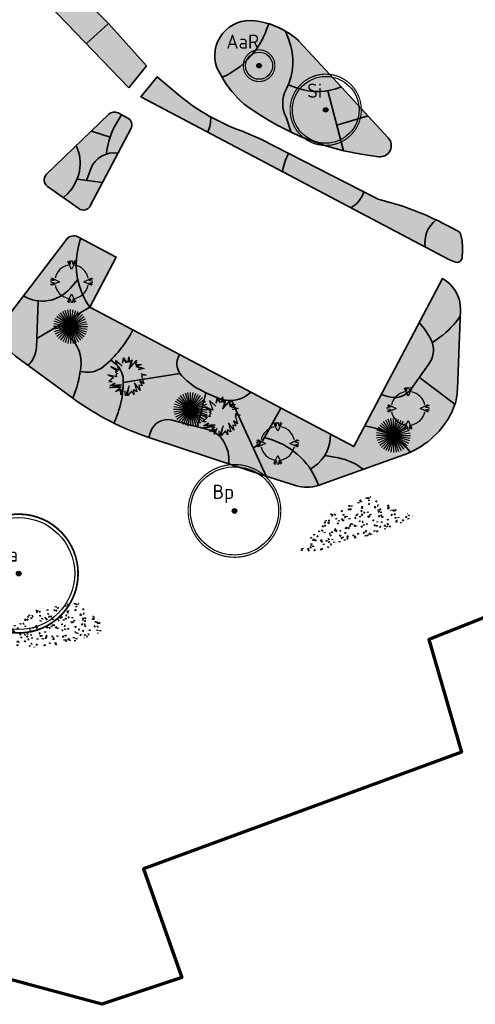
# Model space of a CAD drawing. Header units: metres. Extents: x 109081 to 109625, y 521087 to 521376.
# Tile 6 of 13: x 109379 to 109419, y 521087 to 521174. Entities that reach past the tile are written whole.
import ezdxf
from ezdxf.enums import TextEntityAlignment as Align

# ---------------------------------------------------------------- set-up
doc = ezdxf.new("R2010")
doc.units = ezdxf.units.M
doc.layers.get('0').update_dxf_attribs({"color": 253})
for name, color, linetype in [('Boom buitencontour', 253, 'Continuous'), ('Heester-I', 224, 'Continuous'), ('Heester-II', 173, 'Continuous'), ('Heester-III', 123, 'Continuous'), ('Heester-IV', 91, 'Continuous'), ('Heester-V', 201, 'Continuous'), ('Heester-VI', 221, 'Continuous'), ('Heester-X', 32, 'Continuous'), ('Heester-XI', 52, 'Continuous'), ('Heester-XII', 92, 'Continuous'), ('Heester-XIII', 136, 'Continuous')]:
    doc.layers.add(name, color=color, linetype=linetype)
for name, color, linetype, lineweight in [('Heester-HhA', 117, 'Continuous', 35), ('Heester-SnS', 11, 'Continuous', 35), ('N-WE-GR-BEPLANTING-G', 90, 'Continuous', 35), ("N-WE-GR-BOMEN-Amelanchier arborea 'Robin hill", 7, 'Continuous', 25), ('N-WE-GR-BOMEN-Betula pendula', 7, 'Continuous', 25), ('N-WE-GR-BOMEN-Prunus avium', 7, 'Continuous', 25), ('N-WE-GR-BOMEN-Sorbus intermedia', 7, 'Continuous', 25), ('N-WE-GR-BOMEN-tekst', 10, 'Continuous', 25), ('N-WE-GR-GRAS_RUIGGRAS-A-200', 62, 'Continuous', 18), ('N-WE-GR-HEESTER-Al', 90, 'Continuous', 25), ('N-WE-GR-HEESTER-Cm', 90, 'Continuous', 25), ('N-WE-GR-HEESTER-Ia', 90, 'Continuous', 25), ('N-WE-GR-SIERPLANTSOEN-G', 40, 'Continuous', 35), ('N-WE-KG-WERKGRENS_FASE 3A-G', 10, 'XX-WERKGRENS_CIRCEL', 70)]:
    doc.layers.add(name, color=color, linetype=linetype, lineweight=lineweight)
doc.layers.add('Heester-PfL', color=160, linetype='Continuous', true_color=0x003fff)
doc.layers.add('Heester-PlO', color=60, linetype='Continuous', lineweight=35, true_color=0xbfff00)
doc.styles.add('NLCS-ISO-M-T18', font='NLCS-ISO.ttf', dxfattribs={"height": 1.8})
doc.linetypes.add('XX-WERKGRENS_CIRCEL', pattern='A,10,-2.5,[69,NLCS.SHX,S=1,R=0,X=0,Y=0],-2.5', length=15)

# ---------------------------------------------------------------- blocks, each defined once
blk = doc.blocks.new('Prunus avium')
at = {"ltscale": 0.1}
h = blk.add_hatch(color=256, dxfattribs=at)
edge = h.paths.add_edge_path()
edge.add_arc((0, 0), 0.2025, 0, 360)
at = {"color": 220}
blk.add_circle((-1.455191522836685e-11, 0), 4.95, dxfattribs=at)
at = {"ltscale": 0.1}
blk.add_circle((0, 0), 0.2025, dxfattribs=at)
for centre, radius in [((-1.455191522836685e-11, 0), 0.105), ((0, 0), 0.06074999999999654)]:
    blk.add_circle(centre, radius)
at = {"layer": 'Boom buitencontour', "color": 109, "true_color": 0x135e2c, "const_width": 0.1555555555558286}
blk.add_lwpolyline([(-5.08656058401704, 1.299769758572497, -0.8821299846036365), (5.249999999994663, 0, -1.133619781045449)], format="xyb", close=True, dxfattribs=at)
at = {"layer": 'Boom buitencontour', "color": 109, "true_color": 0x135e2c}
blk.add_circle((-1.455191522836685e-11, 0), 5.25, dxfattribs=at)
at = {"layer": 'N-WE-GR-BOMEN-tekst', "style": 'NLCS-ISO-M-T18', "oblique": 1.067979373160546e-09}
blk.add_text('Pa', height=1.250000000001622, dxfattribs=at).set_placement((-0.9795137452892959, 1.688560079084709), align=Align.MIDDLE_CENTER)
blk = doc.blocks.new('Betula pendula')
at = {"ltscale": 0.1}
h = blk.add_hatch(color=256, dxfattribs=at)
edge = h.paths.add_edge_path()
edge.add_arc((0, 0), 0.2025, 0, 360)
at = {"color": 220}
blk.add_lwpolyline([(-3.778587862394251, 0.9655432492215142, -0.8821299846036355), (3.899999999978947, 6.974865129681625e-13, -1.13361978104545)], format="xyb", close=True, dxfattribs=at)
at = {"ltscale": 0.1}
blk.add_circle((0, 0), 0.2025, dxfattribs=at)
for centre, radius in [((-1.455191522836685e-11, 0), 0.105), ((0, 0), 0.06074999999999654)]:
    blk.add_circle(centre, radius)
at = {"layer": 'Boom buitencontour', "color": 109, "true_color": 0x135e2c, "const_width": 0.1037037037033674}
blk.add_lwpolyline([(-3.972361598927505, 1.015058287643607, -0.8821299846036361), (4.099999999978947, 1.044808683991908e-12, -1.13361978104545)], format="xyb", close=True, dxfattribs=at)
at = {"layer": 'N-WE-GR-BOMEN-tekst', "style": 'NLCS-ISO-M-T18', "oblique": 1.067979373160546e-09}
blk.add_text('Bp', height=1.250000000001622, dxfattribs=at).set_placement((-0.9795137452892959, 1.688560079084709), align=Align.MIDDLE_CENTER)
blk = doc.blocks.new('Amelanchier arborea')
at = {"ltscale": 0.1}
h = blk.add_hatch(color=256, dxfattribs=at)
edge = h.paths.add_edge_path()
edge.add_arc((0, 0), 0.2025, 0, 360)
at = {"color": 220}
blk.add_circle((-1.455191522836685e-11, 0), 1.2, dxfattribs=at)
at = {"ltscale": 0.1}
blk.add_circle((0, 0), 0.2025, dxfattribs=at)
for centre, radius in [((-1.455191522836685e-11, 0), 0.105), ((0, 0), 0.06074999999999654)]:
    blk.add_circle(centre, radius)
at = {"layer": 'Boom buitencontour', "color": 109, "true_color": 0x135e2c, "const_width": 0.1037037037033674}
blk.add_lwpolyline([(-1.356416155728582, 0.3466052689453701, -0.882129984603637), (1.399999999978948, -3.657607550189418e-12, -1.13361978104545)], format="xyb", close=True, dxfattribs=at)
at = {"layer": 'N-WE-GR-BOMEN-tekst', "style": 'NLCS-ISO-M-T18', "oblique": 1.067979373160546e-09}
blk.add_text('AaR', height=1.250000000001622, dxfattribs=at).set_placement((-1.442157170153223, 2.130130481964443), align=Align.MIDDLE_CENTER)
blk = doc.blocks.new('Sorbus intermedia')
at = {"ltscale": 0.1}
h = blk.add_hatch(color=256, dxfattribs=at)
edge = h.paths.add_edge_path()
edge.add_arc((0, 0), 0.2025, 0, 360)
at = {"color": 220}
blk.add_circle((-1.455191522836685e-11, 0), 2.95, dxfattribs=at)
at = {"ltscale": 0.1}
blk.add_circle((0, 0), 0.2025, dxfattribs=at)
for centre, radius in [((-1.455191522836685e-11, 0), 0.105), ((0, 0), 0.06074999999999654)]:
    blk.add_circle(centre, radius)
at = {"layer": 'Boom buitencontour', "color": 109, "true_color": 0x135e2c, "const_width": 0.1037037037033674}
blk.add_lwpolyline([(-3.051936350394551, 0.7798618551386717, -0.882129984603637), (3.149999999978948, -6.098233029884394e-13, -1.13361978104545)], format="xyb", close=True, dxfattribs=at)
at = {"layer": 'N-WE-GR-BOMEN-tekst', "style": 'NLCS-ISO-M-T18', "oblique": 1.067979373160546e-09}
blk.add_text('Si', height=1.250000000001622, dxfattribs=at).set_placement((-0.9795137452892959, 1.688560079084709), align=Align.MIDDLE_CENTER)
blk = doc.blocks.new('SGR-HEESTER_04')
at = {"flags": 128}
for points in [[(0.3371782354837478, 1.778010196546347), (0.002190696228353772, 1.070975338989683), (-0.3327968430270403, 1.778010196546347)], [(-0.256740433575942, 1.867474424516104), (-0.1313510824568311, 1.516340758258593), (-0.04351387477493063, 1.878696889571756)], [(0.2611218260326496, 1.867474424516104), (0.1357324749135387, 1.516340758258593), (0.04789526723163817, 1.878696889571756)], [(-1.861979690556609, 0.2622351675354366), (-1.510846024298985, 0.1368458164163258), (-1.873202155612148, 0.04900860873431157)], [(-1.772515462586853, 0.3382915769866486), (-1.065480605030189, 0.003304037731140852), (-1.772515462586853, -0.3316835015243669)], [(1.77689685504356, -0.3316835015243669), (1.069861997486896, 0.003304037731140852), (1.77689685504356, 0.3382915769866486)], [(1.866361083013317, 0.2622351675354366), (1.515227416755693, 0.1368458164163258), (1.877583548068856, 0.04900860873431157)], [(-1.861979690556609, -0.2556270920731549), (-1.510846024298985, -0.1302377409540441), (-1.873202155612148, -0.04240053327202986)], [(1.866361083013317, -0.2556270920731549), (1.515227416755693, -0.1302377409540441), (1.877583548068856, -0.04240053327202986)], [(-0.3327968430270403, -1.771402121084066), (0.002190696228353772, -1.064367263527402), (0.3371782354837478, -1.771402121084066)], [(-0.256740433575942, -1.860866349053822), (-0.1313510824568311, -1.509732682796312), (-0.04351387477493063, -1.872088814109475)], [(0.2611218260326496, -1.860866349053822), (0.1357324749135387, -1.509732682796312), (0.04789526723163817, -1.872088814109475)]]:
    blk.add_lwpolyline(points, dxfattribs=at)
for start, end in [(101.5369590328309, 168.4630409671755), (11.53695903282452, 78.4630409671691), (191.5369590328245, 258.4630409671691), (281.5369590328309, 348.4630409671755)]:
    blk.add_arc((0.002190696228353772, 0.003304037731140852), 1.5, start, end)
blk = doc.blocks.new('SGR-HEESTER_05')
for q in [(-1.213525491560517, 0.8816778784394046), (-1.060660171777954, 1.060660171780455), (-0.8816778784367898, 1.213525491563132), (-0.6809857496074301, 1.336509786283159), (-0.4635254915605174, 1.426584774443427), (-0.2346516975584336, 1.48153251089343), (1.932676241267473e-12, 1.500000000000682), (0.2346516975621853, 1.48153251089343), (0.463525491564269, 1.426584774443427), (0.6809857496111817, 1.336509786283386), (0.8816778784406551, 1.213525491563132), (1.060660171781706, 1.060660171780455), (1.213525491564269, 0.8816778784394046), (-1.499999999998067, 6.821210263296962e-13), (-1.481532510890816, 0.2346516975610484), (-1.481532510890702, -0.2346516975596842), (-1.426584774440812, 0.4635254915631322), (-1.426584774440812, -0.4635254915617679), (-1.336509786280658, 0.6809857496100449), (-1.336509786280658, -0.6809857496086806), (-1.213525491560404, -0.8816778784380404), (-1.060660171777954, -1.060660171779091), (-0.8816778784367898, -1.213525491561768), (-0.6809857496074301, -1.336509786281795), (-0.4635254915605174, -1.426584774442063), (-0.2346516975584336, -1.481532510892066), (1.33650978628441, 0.6809857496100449), (1.426584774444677, 0.4635254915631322), (1.481532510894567, 0.2346516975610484), (1.500000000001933, 6.821210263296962e-13), (1.481532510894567, -0.2346516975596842), (1.426584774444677, -0.4635254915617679), (1.336509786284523, -0.6809857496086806), (1.213525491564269, -0.8816778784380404), (1.060660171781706, -1.060660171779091), (0.8816778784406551, -1.213525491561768), (0.6809857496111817, -1.336509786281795), (0.4635254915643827, -1.426584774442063), (0.234651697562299, -1.481532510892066), (1.932676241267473e-12, -1.499999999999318)]:
    blk.add_line((1.932676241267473e-12, 6.821210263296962e-13), q)
blk = doc.blocks.new('SGR-HEESTER_06')
at = {"flags": 128}
for points in [[(-0.5010676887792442, 0.8003386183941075), (-1.146749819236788, 1.197472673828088), (-0.7121562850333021, 0.3907908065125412), (-1.482001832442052, 0.6141794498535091), (-0.8363304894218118, 0.3039181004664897), (-1.010159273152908, 0.1798159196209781), (-0.8114870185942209, 0.1177648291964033), (-0.9232448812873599, -0.04357272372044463), (-0.8363304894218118, -0.217318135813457), (-1.60616524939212, -0.167674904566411), (-1.084657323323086, -0.3290124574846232), (-1.419920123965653, -0.7261465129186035), (-1.134333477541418, -0.6765032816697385)], [(-0.5010676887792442, 1.060956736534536), (-0.5010676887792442, 1.544963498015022), (-0.2154810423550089, 1.222294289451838), (-0.2154810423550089, 1.222294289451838), (-0.04165225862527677, 1.296753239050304), (-0.04165225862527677, 1.70630105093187), (0.08252194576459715, 1.296753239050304), (0.2935997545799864, 1.507734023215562), (0.2563507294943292, 1.296753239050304), (0.1818526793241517, 0.7755170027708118), (0.6661115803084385, 1.532555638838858), (0.6785279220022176, 1.172651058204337), (1.162786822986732, 1.209880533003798), (0.7902749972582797, 0.9989056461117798), (1.473206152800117, 0.9120329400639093), (0.9765309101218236, 0.713465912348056)], [(-0.4704283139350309, 1.060956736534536), (-0.4704283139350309, 1.464116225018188), (-0.2237582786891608, 1.185416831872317), (-0.01101288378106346, 1.276545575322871), (-0.01101288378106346, 1.499650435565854), (0.06803143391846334, 1.238948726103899), (0.2465321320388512, 1.417367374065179), (0.2260906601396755, 1.30158561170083), (0.1315317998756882, 0.6399910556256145), (0.6388840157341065, 1.433131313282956), (0.6490087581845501, 1.139651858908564), (1.028068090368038, 1.16879366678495), (0.6949723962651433, 0.9801424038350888), (1.351984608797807, 0.8965667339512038), (0.9651568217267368, 0.7419158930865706)], [(1.24970121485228, 0.4404340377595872), (1.746376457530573, 0.3659750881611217), (1.336615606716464, 0.2542807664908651), (1.647034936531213, -0.4158851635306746), (1.24970121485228, -0.2297259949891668), (1.535287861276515, -0.6392738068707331), (1.24970121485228, -0.6268600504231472), (1.423529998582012, -1.048815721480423), (0.8399403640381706, -0.4655283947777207), (1.175203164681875, -1.2225611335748), (0.8399403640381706, -1.110872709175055), (0.9516982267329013, -1.532822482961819), (0.7033606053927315, -1.210153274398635), (0.4053576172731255, -1.718981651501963), (0.4177739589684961, -0.813019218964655), (0.2439343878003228, -1.731389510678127), (0.1321873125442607, -1.297025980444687)], [(-0.103733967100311, -1.135688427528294), (-0.1906483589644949, -1.706573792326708), (-0.2775735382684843, -1.297025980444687), (-0.6873236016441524, -1.545236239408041), (-0.3520715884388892, -1.073637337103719), (-1.258496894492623, -1.272204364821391), (-0.5507438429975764, -0.9247135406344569), (-1.283329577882, -1.098458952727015), (-0.8859958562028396, -0.763375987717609)], [(-0.1340243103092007, -1.131076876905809), (-0.1956126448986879, -1.535611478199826), (-0.2565569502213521, -1.24847250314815), (-0.5765741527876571, -1.442326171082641), (-0.2811346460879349, -1.026731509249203), (-1.017613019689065, -1.188068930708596), (-0.2921946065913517, -0.8319048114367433), (-1.165259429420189, -1.038967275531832), (-0.8662431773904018, -0.7867982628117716)]]:
    blk.add_lwpolyline(points, dxfattribs=at)

msp = doc.modelspace()

# ---------------------------------------------------------------- hatches: boundary and pattern name
at = {"layer": 'Heester-HhA'}
h = msp.add_hatch(color=256, dxfattribs=at)
h.dxf.hatch_style = 1
h.paths.add_polyline_path([(109383.9966811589, 521150.8115681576), (109383.3200824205, 521150.0165375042, -0.2517609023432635), (109380.4909392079, 521148.9112965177), (109380.3669941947, 521145.5817740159), (109385.0640562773, 521148.3475785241, -0.104159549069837)])
h = msp.add_hatch(color=256, dxfattribs=at)
h.dxf.hatch_style = 1
h.paths.add_polyline_path([(109410.8380584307, 521140.6215047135), (109411.4339397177, 521140.4457475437, 0.2806896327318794), (109413.375283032, 521140.9631757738), (109415.0825163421, 521143.3704783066, 0.2832187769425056), (109415.2227357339, 521145.5284969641, 0.05726834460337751), (109414.2085606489, 521147.0061233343)])
h = msp.add_hatch(color=256, dxfattribs=at)
h.dxf.hatch_style = 1
h.paths.add_polyline_path([(109386.9125151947, 521143.6820046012), (109387.3077740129, 521143.3669890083, -0.2180905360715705), (109388.0204535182, 521141.9585437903, -0.008352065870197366), (109388.0260343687, 521141.7080906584), (109393.0199841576, 521142.488402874), (109392.9135830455, 521142.7149871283, -0.2600651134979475), (109393.0141055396, 521144.1520707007), (109388.8737825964, 521146.3370580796, -0.08036814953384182)])
h = msp.add_hatch(color=256, dxfattribs=at)
h.dxf.hatch_style = 1
h.paths.add_polyline_path([(109401.9584066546, 521139.4318628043), (109399.3052039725, 521140.8320469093, -0.1749281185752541), (109397.5992175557, 521140.107691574), (109399.5276157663, 521135.9024592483), (109399.8938456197, 521136.1498705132, 0.11841073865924), (109400.5244026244, 521136.839148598)])
h = msp.add_hatch(color=256, dxfattribs=at)
h.dxf.hatch_style = 1
edge = h.paths.add_edge_path()
edge.add_line((109409.2313574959, 521134.0238660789), (109412.8450030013, 521135.3091439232))
edge.add_arc((109410.304881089, 521142.450868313), 7.580003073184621, 289.57912349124, 293.9583397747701)
edge.add_arc((109405.3897541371, 521144.8150668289), 12.25623832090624, 310.7054431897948, 310.7932314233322)
edge.add_arc((109408.9340187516, 521132.3475395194), 5.48516498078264, 35.54386663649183, 78.09264014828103)
edge.add_line((109410.065772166, 521137.7146774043), (109409.3798698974, 521137.859311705))
edge.add_line((109409.3798698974, 521137.859311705), (109408.4120717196, 521136.0260471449))
edge.add_line((109408.4120717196, 521136.0260471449), (109406.3561528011, 521137.111024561))
edge.add_arc((109402.9903497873, 521137.0199406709), 3.367035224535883, -32.055133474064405, 1.5501350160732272, ccw=False)
edge.add_line((109405.8440393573, 521135.2329370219), (109407.0555431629, 521135.0245718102))
edge.add_arc((109406.268254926, 521130.4470193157), 4.644761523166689, 50.36124366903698, 80.2412362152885, ccw=False)
at = {"layer": 'Heester-I'}
h = msp.add_hatch(color=256, dxfattribs=at)
h.dxf.hatch_style = 1
h.paths.add_polyline_path([(109386.7101213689, 521173.4323745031), (109384.7586548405, 521171.638630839), (109388.5175818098, 521167.7447951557), (109390.0688953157, 521169.6730236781)])
h = msp.add_hatch(color=256, dxfattribs=at)
h.dxf.hatch_style = 1
h.paths.add_polyline_path([(109387.5016066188, 521164.7504803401), (109387.871698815, 521165.3529825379), (109387.561629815, 521165.516616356, 0.324013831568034), (109386.7487467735, 521165.4011580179), (109385.2097846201, 521163.9155158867), (109386.8571352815, 521163.3758210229, -0.05628022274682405)])
h = msp.add_hatch(color=256, dxfattribs=at)
h.dxf.hatch_style = 1
h.paths.add_polyline_path([(109386.1938606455, 521159.3590518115), (109383.9476341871, 521159.6744537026, -0.1051424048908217), (109383.0834004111, 521158.3791693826), (109382.7226596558, 521158.0273357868), (109384.0845936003, 521157.0596560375, 0.4534749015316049), (109385.1091163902, 521157.3035747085)])
at = {"layer": 'Heester-II'}
h = msp.add_hatch(color=256, dxfattribs=at)
h.dxf.hatch_style = 1
h.paths.add_polyline_path([(109393.0435021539, 521167.0113942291), (109391.0269899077, 521168.7091741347), (109389.5711566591, 521166.9436860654), (109395.4923706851, 521163.8188626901, 0.1247252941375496), (109395.752043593, 521165.1694357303, -0.04434028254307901)])
h = msp.add_hatch(color=256, dxfattribs=at)
h.dxf.hatch_style = 1
h.paths.add_polyline_path([(109386.5350455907, 521161.8882516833, -0.1202814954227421), (109387.5631602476, 521161.9537315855), (109388.7067859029, 521164.1207827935, 0.4142135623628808), (109388.4144149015, 521165.0665730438), (109387.871698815, 521165.3529825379), (109387.5016066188, 521164.7504803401, 0.1130614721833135)])
h = msp.add_hatch(color=256, dxfattribs=at)
h.dxf.hatch_style = 1
h.paths.add_polyline_path([(109383.8707691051, 521162.6228928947), (109381.2485994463, 521160.0915728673, 0.469581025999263), (109381.3293306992, 521159.0173222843), (109382.7226596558, 521158.0273357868), (109383.0834004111, 521158.3791693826, 0.3172684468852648)])
h = msp.add_hatch(color=256, dxfattribs=at)
h.dxf.hatch_style = 1
h.paths.add_polyline_path([(109410.7729693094, 521157.8380515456, -0.05822875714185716), (109410.3377813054, 521157.9997456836), (109409.2971145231, 521158.5310802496, -0.1942961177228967), (109408.1450311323, 521157.1416291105), (109414.7375027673, 521153.6625605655, -0.2826835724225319), (109415.7121749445, 521156.0566060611, 0.05341875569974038)])
h = msp.add_hatch(color=256, dxfattribs=at)
h.dxf.hatch_style = 1
h.paths.add_polyline_path([(109383.5598901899, 521140.3133689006, 0.06583308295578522), (109384.2752530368, 521142.9902735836, 0.2525418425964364), (109383.1866947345, 521145.8382872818), (109382.2185767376, 521146.6720545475), (109380.3669941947, 521145.5817740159), (109380.3372322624, 521144.7822822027, -0.2052536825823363), (109379.5958360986, 521143.2159739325)])
at = {"layer": 'Heester-III'}
h = msp.add_hatch(color=256, dxfattribs=at)
h.dxf.hatch_style = 1
h.paths.add_polyline_path([(109379.2053147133, 521149.3583576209, 0.3690510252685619), (109383.3200824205, 521150.0165375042), (109383.9966811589, 521150.8115681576, -0.1083663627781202), (109384.0376378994, 521153.6024948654), (109384.2340340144, 521154.4391538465), (109384.008973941, 521154.557925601, 0.3664599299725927), (109382.999370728, 521154.3354029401)])
h = msp.add_hatch(color=256, dxfattribs=at)
h.dxf.hatch_style = 1
h.paths.add_polyline_path([(109388.0204535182, 521141.9585437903, 0.2180905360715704), (109387.3077740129, 521143.3669890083), (109386.9125151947, 521143.6820046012, -0.02101410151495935), (109386.2667423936, 521143.1015767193, -0.1993653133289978), (109384.6886309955, 521142.6193419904), (109384.2275567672, 521142.6642092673, -0.0580071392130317), (109383.5598901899, 521140.3133689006, 0.04339183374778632), (109387.1959878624, 521138.1074915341, 0.05236903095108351), (109387.8422836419, 521140.0158605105, 0.06531288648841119)])
h = msp.add_hatch(color=256, dxfattribs=at)
h.dxf.hatch_style = 1
h.paths.add_polyline_path([(109403.342424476, 521132.5746724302, 0.1634190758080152), (109405.2521440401, 521132.6085654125), (109405.2951419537, 521132.6238586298, 0.2301519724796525), (109401.1976569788, 521136.6160690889), (109400.5244026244, 521136.8391485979, -0.1184107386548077), (109399.8938456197, 521136.1498705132), (109399.5276157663, 521135.9024592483), (109400.6638203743, 521133.4247529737), (109400.9182133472, 521133.3411453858)])
at = {"layer": 'Heester-IV'}
h = msp.add_hatch(color=256, dxfattribs=at)
h.dxf.hatch_style = 1
h.paths.add_polyline_path([(109387.5631602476, 521161.9537315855, 0.3615543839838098), (109385.1494210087, 521160.5779516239), (109384.7673192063, 521159.5593583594), (109386.1938606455, 521159.3590518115)])
h = msp.add_hatch(color=256, dxfattribs=at)
h.dxf.hatch_style = 1
h.paths.add_polyline_path([(109402.6394069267, 521161.9303145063, 0.08756199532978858), (109402.1113820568, 521160.3257882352), (109408.1450311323, 521157.1416291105, 0.1942961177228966), (109409.2971145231, 521158.5310802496)])
h = msp.add_hatch(color=256, dxfattribs=at)
h.dxf.hatch_style = 1
h.paths.add_polyline_path([(109417.8254582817, 521147.562623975), (109417.8460237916, 521148.1203678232, 0.2875112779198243), (109416.2541420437, 521150.880993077), (109414.2085606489, 521147.0061233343, -0.05726834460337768), (109415.2227357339, 521145.5284969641, -0.04291651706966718), (109415.360758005, 521145.2032383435), (109416.0387302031, 521145.6957220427, 0.08979442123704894)])
h = msp.add_hatch(color=256, dxfattribs=at)
h.dxf.hatch_style = 1
h.paths.add_polyline_path([(109380.4909392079, 521148.9112965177, -0.1073188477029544), (109379.2053147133, 521149.3583576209), (109377.6103462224, 521147.2660768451, 0.396523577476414), (109377.8940385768, 521144.5396074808), (109378.4859749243, 521144.0286491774), (109379.5958360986, 521143.2159739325, 0.2052536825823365), (109380.3372322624, 521144.7822822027)])
h = msp.add_hatch(color=256, dxfattribs=at)
h.dxf.hatch_style = 1
h.paths.add_polyline_path([(109397.5992175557, 521140.107691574, -0.1174460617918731), (109396.3543571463, 521140.3324750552), (109395.3394302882, 521140.7765717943), (109394.6046180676, 521137.775948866), (109395.4950567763, 521137.5429683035, -0.1931893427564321), (109396.8935445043, 521136.5069691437, -0.1617301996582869), (109397.3630089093, 521134.5095820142), (109400.6638203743, 521133.4247529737)])
at = {"layer": 'Heester-PfL'}
h = msp.add_hatch(color=256, dxfattribs=at)
h.dxf.hatch_style = 1
h.paths.add_polyline_path([(109382.407325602, 521177.7821331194, -0.2318690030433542), (109380.4683087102, 521176.0829584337), (109384.7586548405, 521171.638630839), (109386.7101213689, 521173.4323745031)])
h = msp.add_hatch(color=256, dxfattribs=at)
h.dxf.hatch_style = 1
h.paths.add_polyline_path([(109400.1275972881, 521163.2127723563, 0.031514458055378), (109398.4862655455, 521163.9243142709, -0.04065722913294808), (109395.752043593, 521165.1694357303, -0.1247252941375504), (109395.4923706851, 521163.8188626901), (109402.1113820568, 521160.3257882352, -0.08756199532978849), (109402.6394069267, 521161.9303145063)])
h = msp.add_hatch(color=256, dxfattribs=at)
h.dxf.hatch_style = 1
h.paths.add_polyline_path([(109386.8571352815, 521163.3758210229), (109385.2097846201, 521163.9155158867), (109383.8707691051, 521162.6228928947, -0.2052782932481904), (109383.9476341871, 521159.6744537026), (109384.7673192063, 521159.5593583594), (109385.1494210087, 521160.5779516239, -0.2312176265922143), (109386.5350455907, 521161.8882516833, -0.05642222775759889)])
h = msp.add_hatch(color=256, dxfattribs=at)
h.dxf.hatch_style = 1
edge = h.paths.add_edge_path()
edge.add_arc((109417.40221377, 521154.6285084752), 0.500000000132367, 13.24637701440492, 61.62539583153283)
edge.add_arc((109392.9358719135, 521109.2517561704), 52.05241543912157, 61.66683741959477, 64.05139337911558)
edge.add_arc((109417.1728980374, 521154.0664826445), 2.468664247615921, 126.2781546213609, 189.4170588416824)
edge.add_line((109414.7375027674, 521153.6625605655), (109416.8753349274, 521152.5343547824))
edge.add_line((109416.8753349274, 521152.5343547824), (109417.3281253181, 521152.3477899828))
edge.add_arc((109417.5186064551, 521152.8100852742), 0.4999999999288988, 247.6066991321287, 357.8883077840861)
edge.add_line((109418.0182669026, 521152.7916614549), (109418.0372710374, 521153.3070602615))
edge.add_arc((109412.8607888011, 521153.4979310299), 5.179999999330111, 357.8883077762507, 373.9087239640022)
h = msp.add_hatch(color=256, dxfattribs=at)
h.dxf.hatch_style = 1
h.paths.add_polyline_path([(109417.8254582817, 521147.562623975, -0.089794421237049), (109416.0387302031, 521145.6957220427), (109415.360758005, 521145.2032383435, -0.2374165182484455), (109415.0825163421, 521143.3704783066), (109414.2155413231, 521142.1479909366), (109417.3632073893, 521139.780837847, 0.06529812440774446), (109417.5875057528, 521141.1092678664)])
h = msp.add_hatch(color=256, dxfattribs=at)
h.dxf.hatch_style = 1
h.paths.add_polyline_path([(109397.3630089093, 521134.5095820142, 0.1617301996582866), (109396.8935445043, 521136.5069691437, 0.1931893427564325), (109395.4950567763, 521137.5429683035), (109392.3525733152, 521138.3651894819, 0.4087080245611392), (109390.4440500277, 521137.312745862), (109390.2998480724, 521136.8310350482, 0.001824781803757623), (109390.470043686, 521136.7749912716)])
h = msp.add_hatch(color=256, dxfattribs=at)
h.dxf.hatch_style = 1
h.paths.add_polyline_path([(109407.0555431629, 521135.0245718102), (109405.8440393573, 521135.2329370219, -0.1007583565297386), (109404.9182512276, 521134.2594837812), (109404.587775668, 521134.0286798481, -0.06031313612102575), (109405.2951419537, 521132.6238586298), (109409.2313574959, 521134.0238660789, 0.1311198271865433)])
at = {"layer": 'Heester-PlO'}
h = msp.add_hatch(color=256, dxfattribs=at)
h.dxf.hatch_style = 1
h.paths.add_polyline_path([(109387.3941001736, 521152.771480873), (109384.2340340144, 521154.4391538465), (109384.0376378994, 521153.6024948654, 0.2149521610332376), (109385.0640562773, 521148.3475785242)])
h = msp.add_hatch(color=256, dxfattribs=at)
h.dxf.hatch_style = 1
h.paths.add_polyline_path([(109384.2752530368, 521142.9902735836, -0.007796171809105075), (109384.2275567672, 521142.6642092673), (109384.6886309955, 521142.6193419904, 0.1993653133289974), (109386.2667423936, 521143.1015767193, 0.1015537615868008), (109388.8737825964, 521146.3370580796), (109385.0640562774, 521148.3475785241), (109382.2185767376, 521146.6720545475), (109383.1866947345, 521145.8382872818, -0.252541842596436)])
h = msp.add_hatch(color=256, dxfattribs=at)
h.dxf.hatch_style = 1
h.paths.add_polyline_path([(109393.0141055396, 521144.1520707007, 0.2600651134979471), (109392.9135830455, 521142.7149871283), (109393.0199841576, 521142.488402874, 0.09561982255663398), (109394.7954126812, 521141.0636681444), (109395.3394302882, 521140.7765717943), (109396.3543571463, 521140.3324750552, 0.298506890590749), (109399.3052039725, 521140.8320469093)])
h = msp.add_hatch(color=256, dxfattribs=at)
h.dxf.hatch_style = 1
edge = h.paths.add_edge_path()
edge.add_line((109417.3632073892, 521139.780837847), (109414.2155413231, 521142.1479909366))
edge.add_line((109414.2155413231, 521142.1479909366), (109413.375283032, 521140.9631757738))
edge.add_arc((109411.9800661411, 521142.2973164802), 1.930430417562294, 253.5664007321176, 316.2819220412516, ccw=False)
edge.add_line((109411.4339397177, 521140.4457475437), (109410.8380584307, 521140.6215047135))
edge.add_line((109410.8380584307, 521140.6215047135), (109409.3798698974, 521137.859311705))
edge.add_line((109409.3798698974, 521137.859311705), (109410.065772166, 521137.7146774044))
edge.add_arc((109408.9340187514, 521132.3475395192), 5.48516498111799, 35.543866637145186, 78.0926401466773, ccw=False)
edge.add_line((109413.3971366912, 521135.5362090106), (109413.8161007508, 521135.7331467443))
edge.add_arc((109410.4599685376, 521142.2522813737), 7.33230794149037, 297.2399773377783, 340.3020144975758)
h = msp.add_hatch(color=256, dxfattribs=at)
h.dxf.hatch_style = 1
h.paths.add_polyline_path([(109401.9584066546, 521139.4318628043), (109400.5244026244, 521136.8391485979), (109401.1976569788, 521136.6160690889, -0.1675135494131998), (109404.587775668, 521134.0286798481), (109404.9182512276, 521134.2594837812, 0.2522020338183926), (109406.3561528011, 521137.111024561)])
at = {"layer": 'Heester-SnS'}
h = msp.add_hatch(color=256, dxfattribs=at)
h.dxf.hatch_style = 1
h.paths.add_polyline_path([(109388.0260343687, 521141.7080906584, -0.05692976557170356), (109387.8422836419, 521140.0158605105, -0.0523690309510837), (109387.1959878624, 521138.1074915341, 0.03421742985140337), (109390.2998480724, 521136.8310350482), (109390.4440500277, 521137.312745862, -0.4087080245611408), (109392.3525733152, 521138.3651894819), (109394.6046180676, 521137.775948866), (109395.3394302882, 521140.7765717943), (109394.7954126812, 521141.0636681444, -0.09561982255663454), (109393.0199841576, 521142.488402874)])
at = {"layer": 'Heester-V'}
h = msp.add_hatch(color=256, dxfattribs=at)
h.dxf.hatch_style = 1
edge = h.paths.add_edge_path()
edge.add_line((109407.3173393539, 521167.8090708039), (109405.943005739, 521169.2972376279))
edge.add_line((109405.943005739, 521169.2972376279), (109403.5657155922, 521171.8714337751))
edge.add_arc((109402.8310699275, 521171.1929827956), 0.9999999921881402, 42.72271579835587, 49.18989468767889)
edge.add_line((109403.4846240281, 521171.9498625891), (109403.4607976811, 521171.9705421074))
edge.add_arc((109398.7475726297, 521166.5121649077), 7.211683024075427, 49.1898946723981, 59.81010647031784)
edge.add_line((109402.3740935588, 521172.7456806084), (109402.6726783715, 521171.9639188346))
edge.add_arc((109397.6718187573, 521170.0538986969), 5.353202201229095, -22.683814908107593, 20.903775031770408, ccw=False)
edge.add_line((109402.6109350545, 521167.9894607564), (109403.3565407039, 521167.7231279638))
edge.add_arc((109405.2244085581, 521172.9522730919), 5.552737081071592, 250.3431050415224, 292.1429538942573)
at = {"layer": 'Heester-VI'}
h = msp.add_hatch(color=256, dxfattribs=at)
h.dxf.hatch_style = 1
h.paths.add_polyline_path([(109402.6726783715, 521171.9639188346), (109402.3740935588, 521172.7456806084, 0.05635392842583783), (109400.89072433, 521173.3980397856), (109400.6996960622, 521172.8740392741, -0.2028262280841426), (109396.7814217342, 521168.6664370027), (109396.9624042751, 521168.3553056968, 0.1051144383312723), (109399.0367120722, 521166.0666493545, 0.04651280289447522), (109402.8866530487, 521163.8001877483), (109402.4277745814, 521165.1370884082, -0.2430632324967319), (109402.4277745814, 521167.5967340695, 0.21359160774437)])
at = {"layer": 'Heester-X'}
h = msp.add_hatch(color=256, dxfattribs=at)
h.dxf.hatch_style = 1
h.paths.add_polyline_path([(109409.6806961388, 521165.2499620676), (109406.9089058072, 521164.4457089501), (109407.5020696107, 521162.1814948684, 0.03295309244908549), (109410.6251324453, 521161.646592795, 0.6915743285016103), (109411.463338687, 521163.3196669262)])
at = {"layer": 'Heester-XI'}
h = msp.add_hatch(color=256, dxfattribs=at)
h.dxf.hatch_style = 1
h.paths.add_polyline_path([(109407.5020696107, 521162.1814948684), (109406.1161986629, 521167.4716162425, -0.126767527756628), (109403.3565407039, 521167.7231279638), (109402.6109350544, 521167.9894607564, -0.02024563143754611), (109402.4277745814, 521167.5967340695, 0.2430632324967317), (109402.4277745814, 521165.1370884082), (109402.8866530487, 521163.8001877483, 0.05094390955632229)])
at = {"layer": 'Heester-XII'}
h = msp.add_hatch(color=256, dxfattribs=at)
h.dxf.hatch_style = 1
h.paths.add_polyline_path([(109400.6996960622, 521172.8740392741), (109400.89072433, 521173.3980397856, 0.04384496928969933), (109399.6571895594, 521173.666252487, 0.5566337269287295), (109396.2889265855, 521169.5130968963), (109396.7814217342, 521168.6664370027, 0.2028262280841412)])
at = {"layer": 'Heester-XIII'}
h = msp.add_hatch(color=256, dxfattribs=at)
h.dxf.hatch_style = 1
edge = h.paths.add_edge_path()
edge.add_line((109409.6806961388, 521165.2499620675), (109407.3173393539, 521167.8090708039))
edge.add_arc((109405.224408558, 521172.9522730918), 5.552737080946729, 279.2419386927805, 292.14295389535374, ccw=False)
edge.add_line((109406.1161986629, 521167.4716162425), (109406.9089058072, 521164.4457089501))
edge.add_line((109406.9089058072, 521164.4457089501), (109409.6806961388, 521165.2499620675))
at = {"layer": 'N-WE-GR-GRAS_RUIGGRAS-A-200'}
h = msp.add_hatch(dxfattribs=at)
h.set_pattern_fill('AGR-GRAS_RUIGGRAS-SO', color=256, scale=0.2, angle=-68.53431335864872, pattern_type=2)
h.set_pattern_definition([(331.4656866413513, (-415667.2697033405, 432218.6565845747), (1.064098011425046, 1.014985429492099), [0.1499999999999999, -1.599999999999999]), (331.4656866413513, (-415667.2979379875, 432218.5917555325), (1.064098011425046, 1.014985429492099), [0.1499999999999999, -1.599999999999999]), (26.46568664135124, (-415667.2064519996, 432218.3590963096), (0.137188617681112, 1.743897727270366), [0.15, -0.7999999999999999]), (26.46568664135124, (-415667.1808359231, 432218.2939517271), (0.137188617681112, 1.743897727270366), [0.15, -0.7999999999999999]), (56.4656866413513, (-415666.9371983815, 432218.3575186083), (-0.3644743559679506, 1.441235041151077), [0.15, -1]), (56.4656866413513, (-415666.8723693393, 432218.3292839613), (-0.3644743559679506, 1.441235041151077), [0.15, -1]), (306.4656866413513, (-415667.0370441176, 432218.7480705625), (1.16081770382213, 0.1118134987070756), [0.15, -0.8]), (306.4656866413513, (-415666.9718995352, 432218.7736866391), (1.16081770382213, 0.1118134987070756), [0.15, -0.8]), (96.46568664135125, (-415667.0370441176, 432218.7480705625), (-1.558024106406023, 0.4272714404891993), [0.15, -0.7999999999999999]), (96.46568664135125, (-415666.9718995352, 432218.7736866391), (-1.558024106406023, 0.4272714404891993), [0.15, -0.7999999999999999]), (356.4656866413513, (-415667.2697033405, 432218.6565845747), (0.4984611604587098, 0.7707376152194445), [0.15, -1]), (356.4656866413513, (-415667.2979379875, 432218.5917555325), (0.4984611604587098, 0.7707376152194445), [0.15, -1]), (11.46568664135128, (-415667.2064519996, 432218.3590963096), (0.5838679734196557, 1.648968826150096), [0.1499999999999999, -0.7999999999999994]), (11.46568664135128, (-415667.1881548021, 432218.312564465), (0.5838679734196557, 1.648968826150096), [0.1499999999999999, -0.7999999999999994]), (11.46568664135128, (-415667.0469815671, 432218.6367096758), (0.09523213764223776, 1.039678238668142), [0.1499999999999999, -0.7999999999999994]), (11.46568664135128, (-415667.0286843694, 432218.5901778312), (0.09523213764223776, 1.039678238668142), [0.1499999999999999, -0.7999999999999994])])
h.paths.add_polyline_path([(109413.7440560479, 521129.8728418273), (109409.7040598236, 521131.6861407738), (109406.3470742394, 521130.070294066), (109403.4139817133, 521126.6243600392), (109406.0983080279, 521126.9410517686), (109409.7763341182, 521128.1908636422), (109411.7704112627, 521128.8545445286)])
h = msp.add_hatch(dxfattribs=at)
h.set_pattern_fill('AGR-GRAS_RUIGGRAS-SO', color=256, scale=0.2, angle=-83.34364891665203, pattern_type=2)
h.set_pattern_definition([(316.6563510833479, (-420977.3710690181, 569374.2049180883), (1.288184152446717, 0.7092824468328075), [0.1499999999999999, -1.599999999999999]), (316.6563510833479, (-420977.4149362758, 569374.1494594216), (1.288184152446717, 0.7092824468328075), [0.1499999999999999, -1.599999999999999]), (11.65635108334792, (-420977.3859577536, 569373.901144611), (0.5783774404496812, 1.650902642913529), [0.15, -0.7999999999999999]), (11.65635108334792, (-420977.3778437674, 569373.8316164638), (0.5783774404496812, 1.650902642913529), [0.15, -0.7999999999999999]), (41.65635108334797, (-420977.126051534, 569373.8307972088), (0.0160172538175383, 1.486520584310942), [0.15, -0.9999999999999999]), (41.65635108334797, (-420977.0705928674, 569373.786929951), (0.0160172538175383, 1.486520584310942), [0.15, -0.9999999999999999]), (291.6563510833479, (-420977.1227542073, 569374.2338966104), (1.150837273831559, -0.188609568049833), [0.15, -0.7999999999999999]), (291.6563510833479, (-420977.0532260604, 569374.2420105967), (1.150837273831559, -0.188609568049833), [0.15, -0.7999999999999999]), (81.65635108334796, (-420977.1227542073, 569374.2338966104), (-1.397057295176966, 0.8113143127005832), [0.15, -0.7999999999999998]), (81.65635108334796, (-420977.0532260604, 569374.2420105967), (-1.397057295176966, 0.8113143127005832), [0.15, -0.7999999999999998]), (341.656351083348, (-420977.3710690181, 569374.2049180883), (0.6789062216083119, 0.6177267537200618), [0.15, -1]), (341.656351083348, (-420977.4149362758, 569374.1494594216), (0.6789062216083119, 0.6177267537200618), [0.15, -1]), (356.6563510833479, (-420977.3859577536, 569373.901144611), (0.9859547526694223, 1.444954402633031), [0.1499999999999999, -0.7999999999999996]), (356.6563510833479, (-420977.3801620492, 569373.8514816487), (0.9859547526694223, 1.444954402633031), [0.1499999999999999, -0.7999999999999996]), (356.6563510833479, (-420977.1608257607, 569374.1287749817), (0.3578138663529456, 0.9808003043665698), [0.1499999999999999, -0.7999999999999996]), (356.6563510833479, (-420977.1550300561, 569374.0791120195), (0.3578138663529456, 0.9808003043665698), [0.1499999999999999, -0.7999999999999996])])
h.paths.add_polyline_path([(109386.8028246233, 521119.8940993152), (109383.9292651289, 521122.3001990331), (109380.2707769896, 521121.5960844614), (109376.5543245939, 521119.0143264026), (109379.3149996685, 521118.2214864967), (109383.0721130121, 521118.585083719), (109385.046766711, 521119.2779414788)])

# ---------------------------------------------------------------- linework, layer by layer
at = {"layer": 'N-WE-GR-BEPLANTING-G', "flags": 128}
for points in [[(109388.5175818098, 521167.7447951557), (109390.0688953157, 521169.6730236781), (109386.7101213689, 521173.4323745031), (109377.1950342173, 521183.0513140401), (109370.6595803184, 521189.9674321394), (109365.5405587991, 521194.5380055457), (109364.0399441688, 521195.5519901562, 0.2083183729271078), (109361.4464358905, 521196.0332521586, 0.1101856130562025), (109361.8549801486, 521195.3643234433)], [(109405.943005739, 521169.2972376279), (109403.5657155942, 521171.8714337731, 0.02695517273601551), (109403.488459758, 521171.9465334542, 0.148804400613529), (109399.6571895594, 521173.666252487, 0.5566337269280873), (109396.2889265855, 521169.5130968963), (109396.9624042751, 521168.3553056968, 0.105114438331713), (109399.0367120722, 521166.0666493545, 0.1310631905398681), (109410.6251324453, 521161.646592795, 0.6915743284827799), (109411.463338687, 521163.3196669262)], [(109386.7487467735, 521165.4011580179, -0.3240138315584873), (109387.561629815, 521165.516616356), (109388.4144149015, 521165.0665730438, -0.4142135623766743), (109388.7067859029, 521164.1207827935), (109385.1091163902, 521157.3035747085, -0.453474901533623), (109384.0845936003, 521157.0596560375), (109381.3293306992, 521159.0173222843, -0.4695810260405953), (109381.2485994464, 521160.0915728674)]]:
    msp.add_lwpolyline(points, format="xyb", close=True, dxfattribs=at)
for points in [[(109417.8873600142, 521154.7493229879, 0.2111313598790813), (109417.6394651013, 521155.0686355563, 0.01040296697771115), (109415.7121749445, 521156.0566060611, 0.05341875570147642), (109410.7729693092, 521157.8380515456, -0.05822875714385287), (109410.3377813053, 521157.9997456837), (109400.1275972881, 521163.2127723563, 0.03151445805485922), (109398.4862655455, 521163.9243142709, -0.08515101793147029), (109393.0435021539, 521167.0113942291), (109391.0269899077, 521168.7091741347), (109389.5711566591, 521166.9436860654), (109416.8753349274, 521152.5343547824), (109417.3281253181, 521152.3477899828, 0.5221297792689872), (109418.0182669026, 521152.7916614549), (109418.0372710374, 521153.3070602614, 0.07032841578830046), (109417.8873600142, 521154.7493229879, 0.0733925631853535)], [(109417.1570902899, 521139.2247470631, -0.021958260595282), (109416.9567763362, 521138.8164858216, -0.1843018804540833), (109412.844996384, 521135.3091415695), (109405.2521440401, 521132.6085654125, -0.163419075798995), (109403.3424244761, 521132.5746724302), (109400.9182133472, 521133.3411453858), (109390.470043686, 521136.7749912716, -0.07956073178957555), (109383.5598901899, 521140.3133689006), (109378.4859749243, 521144.0286491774), (109377.8940385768, 521144.5396074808, -0.3965235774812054), (109377.6103462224, 521147.2660768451), (109382.999370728, 521154.3354029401, -0.3664599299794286), (109384.008973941, 521154.557925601), (109387.3941001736, 521152.771480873), (109385.0640562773, 521148.3475785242), (109408.4120717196, 521136.0260471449), (109416.2541420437, 521150.880993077, -0.2875112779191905), (109417.8460237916, 521148.1203678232), (109417.5875057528, 521141.1092678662, -0.09412029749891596), (109417.1570902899, 521139.2247470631, 0.09412029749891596)]]:
    msp.add_lwpolyline(points, format="xyb", dxfattribs=at)
at = {"layer": 'N-WE-GR-SIERPLANTSOEN-G', "flags": 128}
for points in [[(109384.7586548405, 521171.638630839), (109386.7101213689, 521173.4323745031)], [(109406.1161986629, 521167.4716162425), (109407.5020696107, 521162.1814948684)], [(109406.9089058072, 521164.4457089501), (109409.6806961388, 521165.2499620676)], [(109386.8571352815, 521163.3758210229), (109385.2097846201, 521163.9155158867)], [(109383.9476341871, 521159.6744537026), (109386.1938606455, 521159.3590518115)], [(109380.3669941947, 521145.5817740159), (109385.0640562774, 521148.3475785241)], [(109414.2155413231, 521142.1479909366), (109417.3632073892, 521139.780837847)], [(109397.5992175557, 521140.107691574), (109400.6638203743, 521133.4247529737)]]:
    msp.add_lwpolyline(points, dxfattribs=at)
for points in [[(109400.89072433, 521173.3980397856), (109400.6996960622, 521172.8740392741, -0.202826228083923), (109396.7814217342, 521168.6664370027, -16.42724163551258)], [(109402.3740935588, 521172.7456806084), (109402.6726783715, 521171.9639188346, -0.2135916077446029), (109402.4277745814, 521167.5967340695, 0.2430632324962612), (109402.4277745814, 521165.1370884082), (109402.8866530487, 521163.8001877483)], [(109402.6109350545, 521167.9894607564), (109403.3565407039, 521167.7231279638, 0.1844358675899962), (109407.3173393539, 521167.8090708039, 0.1844358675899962)], [(109387.871698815, 521165.3529825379), (109387.5016066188, 521164.7504803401, 0.1130614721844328), (109386.5350455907, 521161.8882516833, 0.110111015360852)], [(109382.7226596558, 521158.0273357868), (109383.0834004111, 521158.3791693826, 0.3172684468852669), (109383.8707691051, 521162.6228928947, -5.584101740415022)], [(109384.7673192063, 521159.5593583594), (109385.1494210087, 521160.5779516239, -0.3615543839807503), (109387.5631602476, 521161.9537315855, -0.3615543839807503)], [(109384.2340340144, 521154.4391538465), (109384.0376378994, 521153.6024948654, 0.2149521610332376), (109385.0640562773, 521148.3475785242, -10.84756311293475)], [(109383.9966811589, 521150.8115681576), (109383.3200824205, 521150.0165375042, -0.3690510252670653), (109379.2053147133, 521149.3583576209, -28.27252295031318)], [(109380.4909392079, 521148.9112965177), (109380.3372322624, 521144.7822822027, -0.205253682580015), (109379.5958360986, 521143.2159739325, -9.419565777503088)], [(109415.360758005, 521145.2032383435), (109416.0387302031, 521145.6957220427, 0.08979442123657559), (109417.8254582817, 521147.562623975, 0.08979442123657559)], [(109382.2185767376, 521146.6720545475), (109383.1866947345, 521145.8382872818, -0.252541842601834), (109384.2752530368, 521142.9902735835, -0.06583308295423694), (109383.5598901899, 521140.3133689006, 11.63798004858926)], [(109410.8380584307, 521140.6215047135), (109411.4339397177, 521140.4457475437, 0.2806896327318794), (109413.375283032, 521140.9631757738), (109415.0825163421, 521143.3704783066, 0.2832187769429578), (109415.2227357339, 521145.5284969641, 0.05726834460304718), (109414.2085606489, 521147.0061233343, -2.195275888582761)], [(109384.2275567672, 521142.6642092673), (109384.6886309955, 521142.6193419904, 0.1993653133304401), (109386.2667423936, 521143.1015767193, 0.1015537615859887), (109388.8737825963, 521146.3370580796, -0.6096454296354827)], [(109388.0260343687, 521141.7080906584), (109393.0199841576, 521142.488402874), (109392.9135830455, 521142.7149871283, -0.2600651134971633), (109393.0141055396, 521144.1520707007, -3.359070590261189)], [(109386.9125151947, 521143.6820046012), (109387.3077740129, 521143.3669890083, -0.2180905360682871), (109388.0204535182, 521141.9585437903, -0.06531288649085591), (109387.8422836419, 521140.0158605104, -0.05236903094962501), (109387.1959878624, 521138.1074915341, 3.179648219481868)], [(109394.6046180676, 521137.775948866), (109395.3394302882, 521140.7765717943), (109394.7954126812, 521141.0636681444, -0.09561982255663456), (109393.0199841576, 521142.488402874, -13.62907921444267)], [(109395.3394302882, 521140.7765717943), (109396.3543571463, 521140.3324750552, 0.2985068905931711), (109399.3052039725, 521140.8320469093, 2.548399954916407)], [(109399.5276157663, 521135.9024592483), (109399.8938456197, 521136.1498705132, 0.1184107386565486), (109400.5244026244, 521136.8391485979), (109401.9584066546, 521139.4318628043)], [(109390.2998480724, 521136.8310350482), (109390.4440500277, 521137.312745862, -0.408708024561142), (109392.3525733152, 521138.3651894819), (109395.4950567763, 521137.5429683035, -0.1931893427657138), (109396.8935445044, 521136.5069691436, -0.1617301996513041), (109397.3630089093, 521134.5095820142, -6.549277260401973)], [(109404.587775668, 521134.0286798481), (109404.9182512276, 521134.2594837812, 0.2522020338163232), (109406.3561528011, 521137.111024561, 73.91908978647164)], [(109409.3798698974, 521137.859311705), (109410.065772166, 521137.7146774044, -0.1878168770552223), (109413.3971366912, 521135.5362090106, 0.5145495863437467)], [(109400.5244026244, 521136.8391485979), (109401.1976569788, 521136.6160690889, -0.2301519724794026), (109405.2951419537, 521132.6238586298, -0.2301519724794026)], [(109405.8440393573, 521135.2329370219), (109407.0555431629, 521135.0245718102, -0.1311198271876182), (109409.2313574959, 521134.0238660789, -0.1311198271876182)]]:
    msp.add_lwpolyline(points, format="xyb", dxfattribs=at)
at = {"layer": 'N-WE-GR-SIERPLANTSOEN-G'}
for centre, radius, start, end in [((109392.9572244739, 521165.0065419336), 2.799562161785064, 334.8975910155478, 3.335664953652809), ((109406.9213855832, 521159.6320357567), 4.859776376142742, 151.7760819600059, 171.7927606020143), ((109407.0007631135, 521159.2627742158), 2.410104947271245, 298.3449833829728, 342.3263903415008), ((109417.1728980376, 521154.0664826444), 2.468664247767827, 126.2781546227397, 189.4170588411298)]:
    msp.add_arc(centre, radius, start, end, dxfattribs=at)
at = {"layer": 'N-WE-KG-WERKGRENS_FASE 3A-G', "flags": 128}
msp.add_lwpolyline([(109325.9852332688, 521089.8910932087), (109318.9760571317, 521087.0978909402), (109317.7590229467, 521090.309987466), (109323.357371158, 521094.5927836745), (109238.4231798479, 521245.8926238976), (109219.9624453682, 521236.0824874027), (109205.3846066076, 521229.2361595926), (109131.7612048, 521190.6504953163), (109146.6808526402, 521162.0380111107), (109133.2028725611, 521154.3715778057), (109118.9696618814, 521166.6262537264), (109096.8843987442, 521210.7721939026), (109081.120412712, 521240.820995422), (109089.4095320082, 521256.9049150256), (109098.8363948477, 521261.0039478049), (109100.7729388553, 521257.6256264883, 0.4639930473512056), (109111.2854145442, 521254.2801179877), (109160.2140832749, 521280.990746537), (109182.4904605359, 521274.1877775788), (109197.3839371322, 521282.2296759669), (109207.4112759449, 521265.0189018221), (109222.7429781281, 521273.1301225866), (109202.6840457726, 521306.8191775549), (109330.8540994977, 521375.9574288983), (109334.104, 521366.956), (109359.3516825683, 521304.007), (109395.9162471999, 521316.7672097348), (109395.0141397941, 521304.6535815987), (109407.2230513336, 521303.0447394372), (109419.64739346, 521302.2786755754), (109418.2075103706, 521287.5559015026), (109409.707725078, 521288.4081365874), (109419.0129940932, 521237.7529619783), (109418.5617118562, 521234.8638802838), (109426.4451687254, 521234.1849934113), (109428.101254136, 521222.0663919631), (109420.5130250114, 521222.3788798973), (109441.5676245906, 521149.5724874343), (109444.2102913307, 521130.5296853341), (109415.0556148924, 521118.9952378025), (109417.9415997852, 521109.0171095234), (109389.799825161, 521098.7344669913), (109393.2185847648, 521089.1254520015), (109386.1181887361, 521086.7501851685), (109367.9337236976, 521091.6482577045), (109364.1064529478, 521102.4370652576)], format="xyb", close=True, dxfattribs=at)

# ---------------------------------------------------------------- block references
at = {"layer": "N-WE-GR-BOMEN-Amelanchier arborea 'Robin hill"}
msp.add_blockref('Amelanchier arborea', (109400.0390791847, 521169.6899641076), dxfattribs=at)
at = {"layer": 'N-WE-GR-BOMEN-Betula pendula'}
msp.add_blockref('Betula pendula', (109397.8613158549, 521130.3494522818), dxfattribs=at)
at = {"layer": 'N-WE-GR-BOMEN-Prunus avium'}
msp.add_blockref('Prunus avium', (109378.7771040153, 521124.8123680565), dxfattribs=at)
at = {"layer": 'N-WE-GR-BOMEN-Sorbus intermedia'}
msp.add_blockref('Sorbus intermedia', (109405.9330892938, 521165.7927213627), dxfattribs=at)
at = {"layer": 'N-WE-GR-HEESTER-Al'}
for p in [(109383.456260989, 521150.5983993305), (109413.2249824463, 521139.406126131), (109401.6862160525, 521136.313406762)]:
    msp.add_blockref('SGR-HEESTER_04', p, dxfattribs=at)
at = {"layer": 'N-WE-GR-HEESTER-Cm', "rotation": 350.5401588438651}
for p in [(109388.2807666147, 521142.2696853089), (109396.5764348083, 521138.7385006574)]:
    msp.add_blockref('SGR-HEESTER_06', p, dxfattribs=at)
at = {"layer": 'N-WE-GR-HEESTER-Ia'}
for p, rotation in [((109383.3513012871, 521146.6373363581), 44.99278067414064), ((109393.9794229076, 521139.3226203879), 44.99278067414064), ((109411.9210673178, 521137.0245344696), 44.99278067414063)]:
    msp.add_blockref('SGR-HEESTER_05', p, dxfattribs=dict(at, rotation=rotation))

doc.saveas('drawing.dxf')
